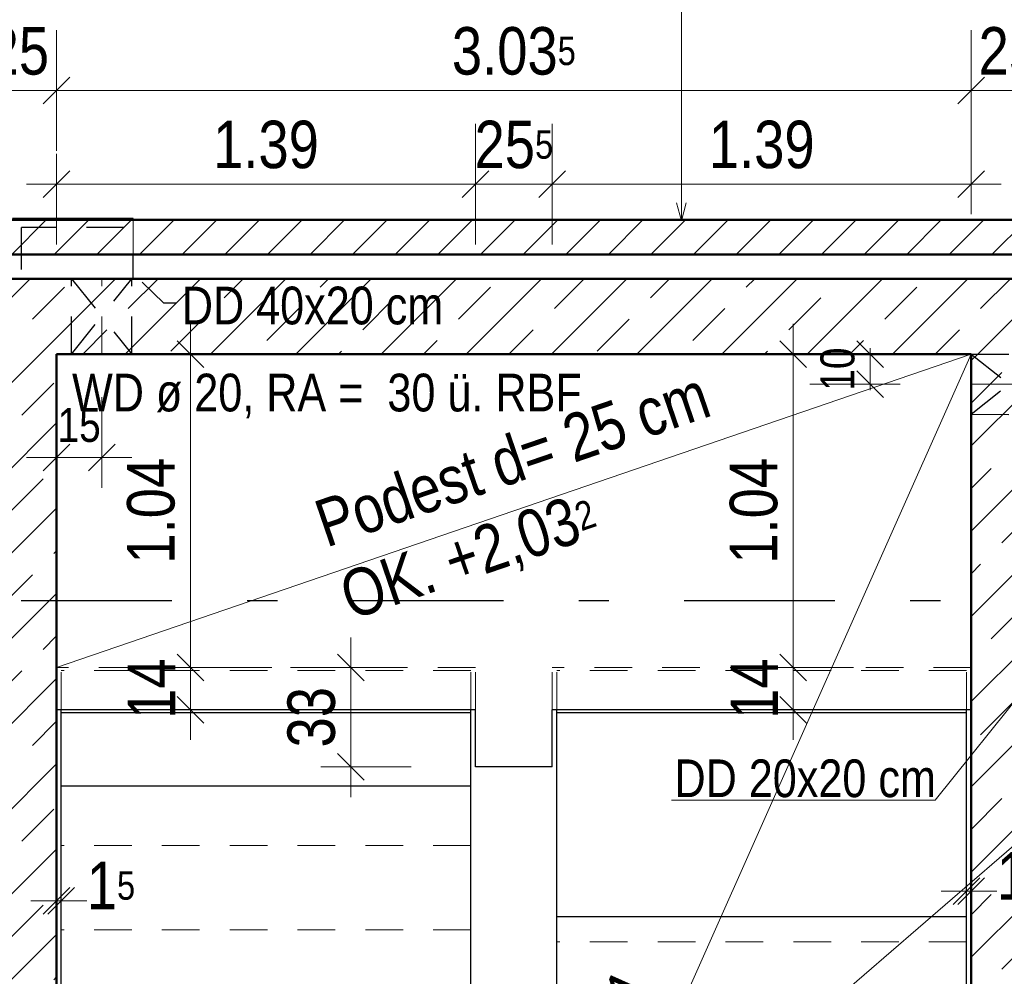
# Model space of a CAD drawing. Header units: millimetres. Extents: x 0 to 102, y -15 to 47.
# Tile 30 of 103: x 12.93 to 16.2, y 26.92 to 30.09. Entities that reach past the tile are written whole.
import ezdxf

# ---------------------------------------------------------------- set-up
doc = ezdxf.new("R2010")
doc.units = ezdxf.units.MM
for name, pattern in [('DASHDOT', [1, 0.5, -0.25, 0, -0.25]), ('DASHDOTX2', [2, 1, -0.5, 0, -0.5]), ('DOT', [0.25, 0, -0.25]), ('HIDDEN', [0.375, 0.25, -0.125])]:
    doc.linetypes.add(name, pattern=pattern)
doc.layers.add('Achsen', color=7, linetype='Continuous', lineweight=20)
doc.layers.add('Schraffuren', color=7, linetype='Continuous', lineweight=20)
doc.styles.add('Arial Narrow', font='ARIALN.TTF')
doc.dimstyles.new('Arch_Strakon_dimstyle', dxfattribs={"dimtxt": 15.75, "dimasz": 1, "dimexe": 1.25, "dimexo": 0.0625, "dimgap": 1, "dimtad": 0, "dimzin": 12, "dimdsep": 46, "dimtxsty": 'Arial Narrow', "dimblk": 'Arrowhead_Tick', "dimsah": 1, "dimcen": 0, "dimse1": 1, "dimse2": 1, "dimclrd": 6, "dimclrt": 2, "dimazin": 0, "dimtfac": 1, "dimtdec": 4, "dimtmove": 0, "dimatfit": 3, "dimldrblk": 'NONE', "dimfxl": 1, "dimtvp": 1, "dimtolj": 1, "dimtzin": 0, "dimlwd": 13, "dimarcsym": 2})
pattern_1 = [(45, (0, 0), (-0.1414214, 0.1414214), [0.15, -0.1]), (45, (-0.07071, 0.07071), (-0.1414214, 0.1414214), [])]

# ---------------------------------------------------------------- blocks, each defined once
blk = doc.blocks.new('Arrowhead_Tick')
at = {"color": 0, "linetype": 'Continuous', "lineweight": -2}
for p, q in [((0, 20), (0, -10)), ((-1, 0), (0, 0)), ((10, 0), (0, 0))]:
    blk.add_line(p, q, dxfattribs=at)
at = {"color": 2, "linetype": 'Continuous', "lineweight": 35}
blk.add_line((4.42, 4.42), (-4.42, -4.42), dxfattribs=at)
blk = doc.blocks.new('*D81')
at = {"layer": 'Achsen', "color": 6, "linetype": 'Continuous', "lineweight": 13}
blk.add_line((12.8157, 29.8563), (13.0457, 29.8563), dxfattribs=at)
at = {"layer": 'Defpoints', "color": 0}
for p in [(13.0557, 29.8563), (12.8057, 29.2317), (13.0557, 28.9817)]:
    blk.add_point(p, dxfattribs=at)
at = {"layer": 'Achsen', "color": 6, "lineweight": 13, "xscale": 0.01, "yscale": 0.01, "zscale": 0.01}
blk.add_blockref('Arrowhead_Tick', (13.0557, 29.8563), dxfattribs=at)
at = {"layer": 'Achsen', "color": 6, "lineweight": 13, "xscale": 0.01, "yscale": 0.01, "zscale": 0.01, "rotation": 180}
blk.add_blockref('Arrowhead_Tick', (12.8057, 29.8563), dxfattribs=at)
at = {"layer": 'Achsen', "color": 2, "lineweight": 35, "insert": (12.9307, 29.9867), "char_height": 0.1575, "attachment_point": 5, "style": 'Arial Narrow'}
blk.add_mtext('\\A1;25', dxfattribs=at)
blk = doc.blocks.new('_None')
blk = doc.blocks.new('*D82')
at = {"layer": 'Achsen', "color": 6, "linetype": 'Continuous', "lineweight": 13}
blk.add_line((13.0657, 29.8563), (16.0807, 29.8563), dxfattribs=at)
at = {"layer": 'Defpoints', "color": 0}
for p in [(16.0907, 29.8563), (13.0557, 28.9817), (16.0907, 28.9817)]:
    blk.add_point(p, dxfattribs=at)
at = {"layer": 'Achsen', "color": 6, "lineweight": 13, "xscale": 0.01, "yscale": 0.01, "zscale": 0.01}
blk.add_blockref('Arrowhead_Tick', (16.0907, 29.8563), dxfattribs=at)
at = {"layer": 'Achsen', "color": 6, "lineweight": 13, "xscale": 0.01, "yscale": 0.01, "zscale": 0.01, "rotation": 180}
blk.add_blockref('Arrowhead_Tick', (13.0557, 29.8563), dxfattribs=at)
at = {"layer": 'Achsen', "color": 2, "lineweight": 35, "insert": (14.5732, 29.9867), "char_height": 0.1575, "attachment_point": 5, "style": 'Arial Narrow'}
blk.add_mtext('\\A1;3.03{\\A1;\\H.6x;\\S5;}', dxfattribs=at)
blk = doc.blocks.new('*D123')
at = {"layer": 'Achsen', "color": 6, "linetype": 'Continuous', "lineweight": 13}
blk.add_line((13.5, 27.8117), (13.5, 27.9317), dxfattribs=at)
at = {"layer": 'Defpoints', "color": 0}
for p in [(13.0557, 27.9417), (13.5, 27.9417), (13.0557, 27.8017)]:
    blk.add_point(p, dxfattribs=at)
at = {"layer": 'Achsen', "color": 6, "lineweight": 13, "xscale": 0.01, "yscale": 0.01, "zscale": 0.01}
for p, rotation in [((13.5, 27.9417), 90), ((13.5, 27.8017), 270)]:
    blk.add_blockref('Arrowhead_Tick', p, dxfattribs=dict(at, rotation=rotation))
at = {"layer": 'Achsen', "color": 2, "lineweight": 35, "insert": (13.3709, 27.8717), "char_height": 0.1575, "attachment_point": 5, "rotation": 90, "style": 'Arial Narrow'}
blk.add_mtext('\\A1;14', dxfattribs=at)
blk = doc.blocks.new('*D124')
at = {"layer": 'Achsen', "color": 6, "linetype": 'Continuous', "lineweight": 13}
blk.add_line((13.5, 27.9517), (13.5, 28.9718), dxfattribs=at)
at = {"layer": 'Defpoints', "color": 0}
for p in [(13.0557, 28.9818), (13.5, 28.9818), (13.0557, 27.9417)]:
    blk.add_point(p, dxfattribs=at)
at = {"layer": 'Achsen', "color": 6, "lineweight": 13, "xscale": 0.01, "yscale": 0.01, "zscale": 0.01}
for p, rotation in [((13.5, 28.9818), 90), ((13.5, 27.9417), 270)]:
    blk.add_blockref('Arrowhead_Tick', p, dxfattribs=dict(at, rotation=rotation))
at = {"layer": 'Achsen', "color": 2, "lineweight": 35, "insert": (13.3696, 28.4618), "char_height": 0.1575, "attachment_point": 5, "rotation": 90, "style": 'Arial Narrow'}
blk.add_mtext('\\A1;1.04', dxfattribs=at)
blk = doc.blocks.new('*D125')
at = {"layer": 'Achsen', "color": 6, "linetype": 'Continuous', "lineweight": 13}
blk.add_line((15.5, 27.8117), (15.5, 27.9317), dxfattribs=at)
at = {"layer": 'Defpoints', "color": 0}
for p in [(15.5, 27.9417), (16.0907, 27.9417), (16.0907, 27.8017)]:
    blk.add_point(p, dxfattribs=at)
at = {"layer": 'Achsen', "color": 6, "lineweight": 13, "xscale": 0.01, "yscale": 0.01, "zscale": 0.01}
for p, rotation in [((15.5, 27.9417), 90), ((15.5, 27.8017), 270)]:
    blk.add_blockref('Arrowhead_Tick', p, dxfattribs=dict(at, rotation=rotation))
at = {"layer": 'Achsen', "color": 2, "lineweight": 35, "insert": (15.3709, 27.8717), "char_height": 0.1575, "attachment_point": 5, "rotation": 90, "style": 'Arial Narrow'}
blk.add_mtext('\\A1;14', dxfattribs=at)
blk = doc.blocks.new('*D126')
at = {"layer": 'Achsen', "color": 6, "linetype": 'Continuous', "lineweight": 13}
blk.add_line((15.5, 27.9517), (15.5, 28.9717), dxfattribs=at)
at = {"layer": 'Defpoints', "color": 0}
for p in [(15.5, 28.9817), (16.0907, 28.9817), (16.0907, 27.9417)]:
    blk.add_point(p, dxfattribs=at)
at = {"layer": 'Achsen', "color": 6, "lineweight": 13, "xscale": 0.01, "yscale": 0.01, "zscale": 0.01}
for p, rotation in [((15.5, 28.9817), 90), ((15.5, 27.9417), 270)]:
    blk.add_blockref('Arrowhead_Tick', p, dxfattribs=dict(at, rotation=rotation))
at = {"layer": 'Achsen', "color": 2, "lineweight": 35, "insert": (15.3696, 28.4617), "char_height": 0.1575, "attachment_point": 5, "rotation": 90, "style": 'Arial Narrow'}
blk.add_mtext('\\A1;1.04', dxfattribs=at)
blk = doc.blocks.new('*D138')
at = {"layer": 'Achsen', "color": 6, "linetype": 'Continuous', "lineweight": 13}
for p, q in [((16.0657, 27.2), (16.0557, 27.2)), ((16.0757, 27.2), (16.0907, 27.2)), ((16.1007, 27.2), (16.1107, 27.2))]:
    blk.add_line(p, q, dxfattribs=at)
at = {"layer": 'Defpoints', "color": 0}
for p in [(16.0757, 27.7917), (16.0907, 27.8017), (16.0907, 27.2)]:
    blk.add_point(p, dxfattribs=at)
at = {"layer": 'Achsen', "color": 6, "lineweight": 13, "xscale": 0.01, "yscale": 0.01, "zscale": 0.01}
blk.add_blockref('Arrowhead_Tick', (16.0757, 27.2), dxfattribs=at)
at = {"layer": 'Achsen', "color": 6, "lineweight": 13, "xscale": 0.01, "yscale": 0.01, "zscale": 0.01, "rotation": 180}
blk.add_blockref('Arrowhead_Tick', (16.0907, 27.2), dxfattribs=at)
at = {"layer": 'Achsen', "color": 2, "lineweight": 35, "insert": (16.2562, 27.25), "char_height": 0.1575, "attachment_point": 5, "style": 'Arial Narrow'}
blk.add_mtext('\\A1;1{\\A1;\\H.6x;\\S5;}', dxfattribs=at)
blk = doc.blocks.new('*D207')
at = {"layer": 'Achsen', "color": 6, "linetype": 'Continuous', "lineweight": 13}
for p, q in [((11.9742, 28.9717), (11.9742, 26.3645)), ((11.9742, 23.3217), (11.9742, 25.9289))]:
    blk.add_line(p, q, dxfattribs=at)
at = {"layer": 'Defpoints', "color": 0}
for p in [(11.9742, 28.9817), (13.0557, 28.9817), (12.8057, 23.3117)]:
    blk.add_point(p, dxfattribs=at)
at = {"layer": 'Achsen', "color": 6, "lineweight": 13, "xscale": 0.01, "yscale": 0.01, "zscale": 0.01}
for p, rotation in [((11.9742, 28.9817), 89.99999999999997), ((11.9742, 23.3117), 269.9999999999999)]:
    blk.add_blockref('Arrowhead_Tick', p, dxfattribs=dict(at, rotation=rotation))
at = {"layer": 'Achsen', "color": 2, "lineweight": 35, "insert": (11.9242, 26.1467), "char_height": 0.1575, "attachment_point": 5, "rotation": 90, "style": 'Arial Narrow'}
blk.add_mtext('\\A1;5.67', dxfattribs=at)
blk = doc.blocks.new('*D208')
at = {"layer": 'Achsen', "color": 6, "linetype": 'Continuous', "lineweight": 13}
blk.add_line((11.9242, 28.9917), (11.9242, 29.2217), dxfattribs=at)
at = {"layer": 'Defpoints', "color": 0}
for p in [(11.9242, 29.2317), (12.8057, 29.2317), (13.0557, 28.9817)]:
    blk.add_point(p, dxfattribs=at)
at = {"layer": 'Achsen', "color": 6, "lineweight": 13, "xscale": 0.01, "yscale": 0.01, "zscale": 0.01}
for p, rotation in [((11.9242, 29.2317), 90), ((11.9242, 28.9817), 270)]:
    blk.add_blockref('Arrowhead_Tick', p, dxfattribs=dict(at, rotation=rotation))
at = {"layer": 'Achsen', "color": 2, "lineweight": 35, "insert": (11.7938, 29.1067), "char_height": 0.1575, "attachment_point": 5, "rotation": 90, "style": 'Arial Narrow'}
blk.add_mtext('\\A1;25', dxfattribs=at)
blk = doc.blocks.new('*D223')
at = {"layer": 'Achsen', "color": 6, "linetype": 'Continuous', "lineweight": 13}
blk.add_line((14.4657, 37.3364), (16.7457, 37.3364), dxfattribs=at)
at = {"layer": 'Defpoints', "color": 0}
for p in [(16.7557, 37.3364), (14.4557, 36.9845), (16.7557, 25.4946)]:
    blk.add_point(p, dxfattribs=at)
at = {"layer": 'Achsen', "color": 6, "lineweight": 13, "xscale": 0.01, "yscale": 0.01, "zscale": 0.01}
for p, rotation in [((16.7557, 37.3364), 359.9999999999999), ((14.4557, 37.3364), 179.9999999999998)]:
    blk.add_blockref('Arrowhead_Tick', p, dxfattribs=dict(at, rotation=rotation))
at = {"layer": 'Achsen', "color": 2, "lineweight": 35, "insert": (15.6057, 37.4668), "char_height": 0.1575, "attachment_point": 5, "style": 'Arial Narrow'}
blk.add_mtext('\\A1;2.30', dxfattribs=at)
blk = doc.blocks.new('*D478')
at = {"color": 6, "linetype": 'Continuous', "lineweight": 13}
blk.add_line((16.1007, 29.8563), (16.3307, 29.8563), dxfattribs=at)
at = {"layer": 'Defpoints', "color": 0}
for p in [(16.3407, 29.8563), (16.0907, 28.9817), (16.3407, 28.9817)]:
    blk.add_point(p, dxfattribs=at)
at = {"color": 6, "lineweight": 13, "xscale": 0.01, "yscale": 0.01, "zscale": 0.01}
blk.add_blockref('Arrowhead_Tick', (16.3407, 29.8563), dxfattribs=at)
at = {"color": 6, "lineweight": 13, "xscale": 0.01, "yscale": 0.01, "zscale": 0.01, "rotation": 180}
blk.add_blockref('Arrowhead_Tick', (16.0907, 29.8563), dxfattribs=at)
at = {"color": 2, "lineweight": 35, "insert": (16.2157, 29.9867), "char_height": 0.1575, "attachment_point": 5, "style": 'Arial Narrow'}
blk.add_mtext('\\A1;25', dxfattribs=at)
blk = doc.blocks.new('*D480')
at = {"color": 6, "linetype": 'Continuous', "lineweight": 13}
blk.add_line((14.0322, 27.6217), (14.0322, 27.9317), dxfattribs=at)
at = {"layer": 'Defpoints', "color": 0}
for p in [(14.0322, 27.9417), (14.4457, 27.9417), (14.4457, 27.6117)]:
    blk.add_point(p, dxfattribs=at)
at = {"color": 6, "lineweight": 13, "xscale": 0.01, "yscale": 0.01, "zscale": 0.01}
for p, rotation in [((14.0322, 27.9417), 90), ((14.0322, 27.6117), 270)]:
    blk.add_blockref('Arrowhead_Tick', p, dxfattribs=dict(at, rotation=rotation))
at = {"color": 2, "lineweight": 35, "insert": (13.9018, 27.7767), "char_height": 0.1575, "attachment_point": 5, "rotation": 90, "style": 'Arial Narrow'}
blk.add_mtext('\\A1;33', dxfattribs=at)
blk = doc.blocks.new('*D482')
at = {"color": 6, "linetype": 'Continuous', "lineweight": 13}
blk.add_line((14.4557, 29.5458), (14.6907, 29.5458), dxfattribs=at)
at = {"layer": 'Defpoints', "color": 0}
for p in [(14.7007, 29.5458), (14.4457, 27.6117), (14.7007, 27.6117)]:
    blk.add_point(p, dxfattribs=at)
at = {"color": 6, "lineweight": 13, "xscale": 0.01, "yscale": 0.01, "zscale": 0.01}
blk.add_blockref('Arrowhead_Tick', (14.7007, 29.5458), dxfattribs=at)
at = {"color": 6, "lineweight": 13, "xscale": 0.01, "yscale": 0.01, "zscale": 0.01, "rotation": 180}
blk.add_blockref('Arrowhead_Tick', (14.4457, 29.5458), dxfattribs=at)
at = {"color": 2, "lineweight": 35, "insert": (14.5732, 29.6762), "char_height": 0.1575, "attachment_point": 5, "style": 'Arial Narrow'}
blk.add_mtext('\\A1;25{\\A1;\\H.6x;\\S5;}', dxfattribs=at)
blk = doc.blocks.new('*D483')
at = {"color": 6, "linetype": 'Continuous', "lineweight": 13}
blk.add_line((13.0657, 29.5458), (14.4357, 29.5458), dxfattribs=at)
at = {"layer": 'Defpoints', "color": 0}
for p in [(14.4457, 29.5458), (13.0557, 27.9417), (14.4457, 27.9417)]:
    blk.add_point(p, dxfattribs=at)
at = {"color": 6, "lineweight": 13, "xscale": 0.01, "yscale": 0.01, "zscale": 0.01}
blk.add_blockref('Arrowhead_Tick', (14.4457, 29.5458), dxfattribs=at)
at = {"color": 6, "lineweight": 13, "xscale": 0.01, "yscale": 0.01, "zscale": 0.01, "rotation": 180}
blk.add_blockref('Arrowhead_Tick', (13.0557, 29.5458), dxfattribs=at)
at = {"color": 2, "lineweight": 35, "insert": (13.7507, 29.6762), "char_height": 0.1575, "attachment_point": 5, "style": 'Arial Narrow'}
blk.add_mtext('\\A1;1.39', dxfattribs=at)
blk = doc.blocks.new('*D484')
at = {"color": 6, "linetype": 'Continuous', "lineweight": 13}
blk.add_line((14.7107, 29.5458), (16.0807, 29.5458), dxfattribs=at)
at = {"layer": 'Defpoints', "color": 0}
for p in [(16.0907, 29.5458), (14.7007, 27.9417), (16.0907, 27.9417)]:
    blk.add_point(p, dxfattribs=at)
at = {"color": 6, "lineweight": 13, "xscale": 0.01, "yscale": 0.01, "zscale": 0.01}
blk.add_blockref('Arrowhead_Tick', (16.0907, 29.5458), dxfattribs=at)
at = {"color": 6, "lineweight": 13, "xscale": 0.01, "yscale": 0.01, "zscale": 0.01, "rotation": 180}
blk.add_blockref('Arrowhead_Tick', (14.7007, 29.5458), dxfattribs=at)
at = {"color": 2, "lineweight": 35, "insert": (15.3957, 29.6762), "char_height": 0.1575, "attachment_point": 5, "style": 'Arial Narrow'}
blk.add_mtext('\\A1;1.39', dxfattribs=at)
blk = doc.blocks.new('*D485')
at = {"color": 6, "linetype": 'Continuous', "lineweight": 13}
for p, q in [((13.0457, 27.1678), (13.0357, 27.1678)), ((13.0557, 27.1678), (13.0707, 27.1678)), ((13.0807, 27.1678), (13.0907, 27.1678))]:
    blk.add_line(p, q, dxfattribs=at)
at = {"layer": 'Defpoints', "color": 0}
for p in [(13.0557, 28.9817), (13.0707, 27.7917), (13.0707, 27.1678)]:
    blk.add_point(p, dxfattribs=at)
at = {"color": 6, "lineweight": 13, "xscale": 0.01, "yscale": 0.01, "zscale": 0.01}
blk.add_blockref('Arrowhead_Tick', (13.0557, 27.1678), dxfattribs=at)
at = {"color": 6, "lineweight": 13, "xscale": 0.01, "yscale": 0.01, "zscale": 0.01, "rotation": 180}
blk.add_blockref('Arrowhead_Tick', (13.0707, 27.1678), dxfattribs=at)
at = {"color": 2, "lineweight": 35, "insert": (13.2362, 27.2178), "char_height": 0.1575, "attachment_point": 5, "style": 'Arial Narrow'}
blk.add_mtext('\\A1;1{\\A1;\\H.6x;\\S5;}', dxfattribs=at)
blk = doc.blocks.new('*D614')
at = {"color": 6, "linetype": 'Continuous', "lineweight": 13}
for p, q in [((12.7957, 30.4492), (12.7857, 30.4492)), ((12.8057, 30.4492), (12.9099, 30.4492)), ((12.9199, 30.4492), (12.9299, 30.4492))]:
    blk.add_line(p, q, dxfattribs=at)
at = {"layer": 'Defpoints', "color": 0}
for p in [(12.9099, 30.4492), (12.9099, 29.4318), (12.8057, 29.2317)]:
    blk.add_point(p, dxfattribs=at)
at = {"color": 6, "lineweight": 13, "xscale": 0.01, "yscale": 0.01, "zscale": 0.01}
blk.add_blockref('Arrowhead_Tick', (12.8057, 30.4492), dxfattribs=at)
at = {"color": 6, "lineweight": 13, "xscale": 0.01, "yscale": 0.01, "zscale": 0.01, "rotation": 180}
blk.add_blockref('Arrowhead_Tick', (12.9099, 30.4492), dxfattribs=at)
at = {"color": 3, "lineweight": 35, "insert": (12.8578, 30.5567), "char_height": 0.1125, "attachment_point": 5, "style": 'Arial Narrow'}
blk.add_mtext('\\A1;10{\\A1;\\H.6x;\\S5;}', dxfattribs=at)
blk = doc.blocks.new('*D615')
at = {"color": 6, "linetype": 'Continuous', "lineweight": 13}
blk.add_line((12.9199, 30.4492), (13.2999, 30.4492), dxfattribs=at)
at = {"layer": 'Defpoints', "color": 0}
for p in [(13.3099, 30.4492), (12.9099, 29.4318), (13.3099, 29.4318)]:
    blk.add_point(p, dxfattribs=at)
at = {"color": 6, "lineweight": 13, "xscale": 0.01, "yscale": 0.01, "zscale": 0.01}
blk.add_blockref('Arrowhead_Tick', (13.3099, 30.4492), dxfattribs=at)
at = {"color": 6, "lineweight": 13, "xscale": 0.01, "yscale": 0.01, "zscale": 0.01, "rotation": 180}
blk.add_blockref('Arrowhead_Tick', (12.9099, 30.4492), dxfattribs=at)
at = {"color": 3, "lineweight": 35, "insert": (13.1099, 30.5567), "char_height": 0.1125, "attachment_point": 5, "style": 'Arial Narrow'}
blk.add_mtext('\\A1;40', dxfattribs=at)
blk = doc.blocks.new('*D657')
at = {"color": 6, "linetype": 'Continuous', "lineweight": 13}
for p, q in [((15.7551, 28.9918), (15.7551, 29.0018)), ((15.7551, 28.8818), (15.7551, 28.9818)), ((15.7551, 28.8718), (15.7551, 28.8618))]:
    blk.add_line(p, q, dxfattribs=at)
at = {"layer": 'Defpoints', "color": 0}
for p in [(15.7551, 28.9818), (16.0907, 28.9818), (16.0906, 28.8818)]:
    blk.add_point(p, dxfattribs=at)
at = {"color": 6, "lineweight": 13, "xscale": 0.01, "yscale": 0.01, "zscale": 0.01}
for p, rotation in [((15.7551, 28.9818), 270), ((15.7551, 28.8818), 90)]:
    blk.add_blockref('Arrowhead_Tick', p, dxfattribs=dict(at, rotation=rotation))
at = {"color": 3, "lineweight": 35, "insert": (15.6477, 28.9318), "char_height": 0.1125, "attachment_point": 5, "rotation": 90, "style": 'Arial Narrow'}
blk.add_mtext('\\A1;10', dxfattribs=at)
blk = doc.blocks.new('*D658')
at = {"color": 6, "linetype": 'Continuous', "lineweight": 13}
blk.add_line((13.0657, 28.6384), (13.1957, 28.6384), dxfattribs=at)
at = {"layer": 'Defpoints', "color": 0}
for p in [(13.0557, 28.9818), (13.2057, 28.9817), (13.2057, 28.6384)]:
    blk.add_point(p, dxfattribs=at)
at = {"color": 6, "lineweight": 13, "xscale": 0.01, "yscale": 0.01, "zscale": 0.01}
blk.add_blockref('Arrowhead_Tick', (13.2057, 28.6384), dxfattribs=at)
at = {"color": 6, "lineweight": 13, "xscale": 0.01, "yscale": 0.01, "zscale": 0.01, "rotation": 180}
blk.add_blockref('Arrowhead_Tick', (13.0557, 28.6384), dxfattribs=at)
at = {"color": 3, "lineweight": 35, "insert": (13.1307, 28.7458), "char_height": 0.1125, "attachment_point": 5, "style": 'Arial Narrow'}
blk.add_mtext('\\A1;15', dxfattribs=at)

msp = doc.modelspace()

# ---------------------------------------------------------------- hatches: boundary and pattern name
at = {"layer": 'Schraffuren', "lineweight": 13}
h = msp.add_hatch(dxfattribs=at)
h.set_pattern_fill('Mau', color=6, scale=0.01, angle=45, style=0, pattern_type=2)
h.set_pattern_definition([(45, (0, 0), (-0.07071068, 0.07071068), [])])
h.paths.add_polyline_path([(17.5556562, 29.3117112), (12.8056562, 29.3117112), (12.8056562, 29.4267112), (17.5556562, 29.4267112)])
h = msp.add_hatch(dxfattribs=at)
h.set_pattern_fill('bB', color=6, scale=0.01, angle=45, style=0, pattern_type=2)
h.set_pattern_definition(pattern_1)
h.paths.add_polyline_path([(17.6844142, 29.2317112), (17.6844142, 28.981711), (12.8056562, 28.9817112), (12.8056562, 29.2317112)])
h = msp.add_hatch(dxfattribs=at)
h.set_pattern_fill('bB', color=6, scale=0.01, angle=45, style=0, pattern_type=2)
h.set_pattern_definition(pattern_1)
h.paths.add_polyline_path([(13.0556562, 28.9817112), (13.0556562, 23.3117009), (12.8056562, 23.3117009), (12.8056562, 28.9817112)])
h = msp.add_hatch(dxfattribs=at)
h.set_pattern_fill('bB', color=6, scale=0.01, angle=45, style=0, pattern_type=2)
h.set_pattern_definition(pattern_1)
h.paths.add_polyline_path([(16.3406562, 28.981711), (16.3406562, 22.1544708), (16.0906562, 22.1544708), (16.0906562, 28.981711)])

# ---------------------------------------------------------------- linework, layer by layer
at = {"color": 4, "linetype": 'Continuous', "lineweight": 50}
for p, q in [((17.5556562, 29.4267112), (12.8056562, 29.4267112)), ((17.5556562, 29.3117112), (12.8056562, 29.3117112)), ((17.6844142, 29.2317112), (12.8056562, 29.2317112)), ((13.0556562, 23.3117009), (13.0556562, 28.9817112)), ((16.0907068, 28.9817112), (13.0557068, 28.981711)), ((16.0906562, 22.1544708), (16.0906562, 28.981711))]:
    msp.add_line(p, q, dxfattribs=at)
at = {"color": 6, "linetype": 'HIDDEN', "lineweight": 13, "ltscale": 0.5}
for p, q in [((13.3099439, 29.3117112), (13.3099439, 29.4267112)), ((13.2056562, 28.9817112), (13.2056562, 29.2317112)), ((13.0556562, 28.9817112), (13.0556562, 28.9818115)), ((16.0906562, 28.981711), (16.0906562, 28.9818115)), ((14.4456562, 27.941711), (13.0556562, 27.941711)), ((14.4456562, 27.8017009), (14.4456562, 27.941711)), ((16.0906562, 27.941711), (14.7006562, 27.941711)), ((14.7006562, 27.801711), (14.7006562, 27.941711)), ((14.4306562, 27.931711), (13.0706562, 27.931711)), ((13.0706562, 27.8017009), (13.0706562, 27.931711)), ((14.4306562, 27.8017009), (14.4306562, 27.931711)), ((16.0757068, 27.931711), (14.7157068, 27.931711)), ((14.7157068, 27.8017009), (14.7157068, 27.931711)), ((16.0757068, 27.8017009), (16.0757068, 27.931711)), ((14.4306562, 27.351711), (13.0706562, 27.351711)), ((14.4306562, 27.071711), (13.0706562, 27.071711)), ((16.0757068, 27.031711), (14.7157068, 27.031711))]:
    msp.add_line(p, q, dxfattribs=at)
at = {"color": 3, "linetype": 'HIDDEN', "lineweight": 25, "ltscale": 0.5}
for p, q in [((13.1056562, 28.9817112), (13.1056562, 29.2317112)), ((13.1056562, 28.9817112), (13.3056562, 29.2317112)), ((13.1056562, 29.2317112), (13.3056562, 28.9817112)), ((13.3056562, 28.9817112), (13.3056562, 29.2317112)), ((16.0905768, 28.7818115), (16.3406562, 28.981711)), ((16.0906562, 28.9818115), (16.3432118, 28.9817112)), ((16.0907068, 28.9817112), (16.3431324, 28.7817112)), ((16.0905768, 28.7818115), (16.3431324, 28.7817112))]:
    msp.add_line(p, q, dxfattribs=at)
at = {"color": 5, "linetype": 'Continuous', "lineweight": 18}
for p, q in [((13.0556562, 27.941711), (16.0906562, 28.9817598)), ((15.9712449, 27.501263), (16.3463924, 27.9701973)), ((15.0959008, 27.501263), (15.9712449, 27.501263))]:
    msp.add_line(p, q, dxfattribs=at)
at = {"color": 6, "linetype": 'DASHDOT', "lineweight": 13, "ltscale": 0.5}
msp.add_line((16.0906165, 28.8818115), (16.3431721, 28.8817112), dxfattribs=at)
at = {"layer": 'Achsen', "color": 5, "linetype": 'Continuous', "lineweight": 18}
for p, q in [((7.3852992, 19.7044708), (26.0802999, 35.8644708)), ((15.1293311, 31.5049796), (15.1293311, 29.4240681)), ((15.1293311, 29.4240681), (15.1132542, 29.4840681)), ((15.1454081, 29.4840681), (15.1293311, 29.4240681)), ((13.0557068, 22.1544708), (16.0907068, 28.9817112))]:
    msp.add_line(p, q, dxfattribs=at)
at = {"layer": 'Achsen', "color": 3, "linetype": 'Continuous', "lineweight": 25}
for p, q in [((13.3099439, 29.4317639), (12.9099425, 29.4317639)), ((13.3099439, 29.4267112), (13.3099439, 29.4317639)), ((12.9399425, 29.2618115), (12.9399425, 29.3117112)), ((13.3099439, 29.2318115), (13.3099439, 29.3117112)), ((14.4456562, 27.8017009), (13.0556562, 27.8017009)), ((13.0706562, 27.791711), (13.0706562, 27.8017009)), ((14.4306562, 27.791711), (13.0706562, 27.791711)), ((13.0706562, 27.5485284), (13.0706562, 27.791711)), ((14.4306562, 27.791711), (14.4306562, 27.8017009)), ((14.4306562, 27.5485284), (14.4306562, 27.791711)), ((14.4456562, 27.611711), (14.4456562, 27.8017009)), ((14.7006562, 27.611711), (14.7006562, 27.801711)), ((16.0906562, 27.8017009), (14.7006562, 27.8017009)), ((14.7157068, 27.791711), (14.7157068, 27.8017009)), ((16.0757068, 27.791711), (14.7157068, 27.791711)), ((14.7157068, 27.1141004), (14.7157068, 27.791711)), ((16.0757068, 27.791711), (16.0757068, 27.8017009)), ((16.0757068, 27.1141004), (16.0757068, 27.791711)), ((14.7006562, 27.611711), (14.4456562, 27.611711)), ((14.4306562, 27.5485284), (13.0706562, 27.5485284)), ((13.0706562, 24.6315704), (13.0706562, 27.5485284)), ((14.4306562, 24.6315704), (14.4306562, 27.5485284)), ((16.0757068, 27.1141004), (14.7157068, 27.1141004)), ((14.7157068, 23.7159073), (14.7157068, 27.1141004)), ((16.0757068, 23.7159073), (16.0757068, 27.1141004))]:
    msp.add_line(p, q, dxfattribs=at)
at = {"layer": 'Achsen', "color": 3, "linetype": 'HIDDEN', "lineweight": 25, "ltscale": 0.5}
for p in [(13.2799439, 29.4017639), (12.9399425, 29.3117112)]:
    msp.add_line(p, (12.9399425, 29.4017639), dxfattribs=at)
at = {"layer": 'Achsen', "color": 3, "linetype": 'DOT', "lineweight": 25, "ltscale": 0.5}
for p, q in [((13.4114948, 29.1504176), (13.2713628, 29.2855449)), ((13.4540349, 29.1504176), (13.4114948, 29.1504176))]:
    msp.add_line(p, q, dxfattribs=at)
at = {"layer": 'Achsen', "color": 3, "linetype": 'DASHDOTX2', "lineweight": 25, "ltscale": 0.5}
msp.add_line((5.2386957, 28.164471), (50.913591, 28.164471), dxfattribs=at)

# ---------------------------------------------------------------- texts
at = {"color": 3, "lineweight": 25, "style": 'Arial Narrow'}
for s, p in [('DD 40x20 cm', (13.4715514, 29.0803516)), ('WD ø 20, RA =  30 ü. RBF', (13.1072513, 28.7915737)), ('DD 20x20 cm', (15.1063215, 27.5116837))]:
    msp.add_text(s, height=0.125, dxfattribs=at).set_placement(p)
at = {"color": 2, "lineweight": 35, "style": 'Arial Narrow'}
msp.add_text('Podest d= 25 cm', height=0.1575, rotation=18.9158, dxfattribs=at).set_placement((13.951017, 28.3388753))
at = {"color": 2, "lineweight": 35, "insert": (14.0429216, 28.0706854), "char_height": 0.1575, "attachment_point": 7, "rotation": 18.9158, "line_spacing_factor": 0.9, "style": 'Arial Narrow'}
msp.add_mtext('OK. +2,03{\\A1;\\H.6x;\\S2;}', dxfattribs=at)
at = {"layer": 'Achsen', "color": 2, "lineweight": 35, "style": 'Arial Narrow'}
msp.add_text('TRH 9, s. Plan NR. A-S-TR-01', height=0.1575, rotation=66.0156, dxfattribs=at).set_placement((14.0606338, 24.6577981))

# ---------------------------------------------------------------- dimensions: what is measured, and where the dimension line sits
at = {"lineweight": 35}
for base, p1, p2, text, override, picture, middle in [((12.9099425, 30.4492291), (12.8056562, 29.2317112), (12.9099425, 29.4317639), '10{\\A1;\\H.6x;\\S5;}', {"dimscale": 0.01, "dimtxt": 11.25, "dimasz": 1, "dimgap": 5, "dimtad": 1, "dimjust": 0, "dimtih": 0, "dimtoh": 0, "dimdec": 5, "dimdsep": 46, "dimtxsty": 'Arial Narrow', "dimclrd": 6, "dimclrt": 3, "dimtix": 1, "dimtofl": 255, "dimtmove": 0, "dimatfit": 2, "dimfxl": 0, "dimfxlon": 0, "dimtvp": 44.444444, "dimlwd": 13}, '*D614', (12.8577993, 30.4492291)), ((13.3099439, 30.4492291), (12.9099425, 29.4317639), (13.3099439, 29.4317639), '40', {"dimscale": 0.01, "dimtxt": 11.25, "dimasz": 1, "dimgap": 5, "dimtad": 1, "dimjust": 0, "dimtih": 0, "dimtoh": 0, "dimdec": 5, "dimdsep": 46, "dimtxsty": 'Arial Narrow', "dimclrd": 6, "dimclrt": 3, "dimtix": 1, "dimtofl": 255, "dimtmove": 0, "dimatfit": 2, "dimfxl": 0, "dimfxlon": 0, "dimtvp": 44.444444, "dimlwd": 13}, '*D615', (13.1099432, 30.4492291)), ((16.3406562, 29.8562881), (16.0907068, 28.9817112), (16.3406562, 28.981711), '25', {"dimscale": 0.01, "dimtxt": 15.75, "dimasz": 1, "dimgap": 5, "dimtad": 1, "dimjust": 0, "dimtih": 0, "dimtoh": 0, "dimdec": 2, "dimdsep": 46, "dimtxsty": 'Arial Narrow', "dimclrd": 6, "dimclrt": 2, "dimtix": 1, "dimtofl": 255, "dimtmove": 0, "dimatfit": 2, "dimfxl": 0, "dimfxlon": 0, "dimtvp": 31.746032, "dimlwd": 13}, '*D478', (16.2156815, 29.8562881)), ((14.4456562, 29.5457983), (13.0556562, 27.941711), (14.4456562, 27.941711), '1.39', {"dimscale": 0.01, "dimtxt": 15.75, "dimasz": 1, "dimgap": 5, "dimtad": 1, "dimjust": 0, "dimtih": 0, "dimtoh": 0, "dimdec": 5, "dimdsep": 46, "dimtxsty": 'Arial Narrow', "dimclrd": 6, "dimclrt": 2, "dimtix": 1, "dimtofl": 255, "dimtmove": 0, "dimatfit": 2, "dimfxl": 0, "dimfxlon": 0, "dimtvp": 31.746032, "dimlwd": 13}, '*D483', (13.7506562, 29.5457983)), ((14.7006562, 29.5457983), (14.4456562, 27.611711), (14.7006562, 27.611711), '25{\\A1;\\H.6x;\\S5;}', {"dimscale": 0.01, "dimtxt": 15.75, "dimasz": 1, "dimgap": 5, "dimtad": 1, "dimjust": 0, "dimtih": 0, "dimtoh": 0, "dimdec": 5, "dimdsep": 46, "dimtxsty": 'Arial Narrow', "dimclrd": 6, "dimclrt": 2, "dimtix": 1, "dimtofl": 255, "dimtmove": 0, "dimatfit": 2, "dimfxl": 0, "dimfxlon": 0, "dimtvp": 31.746032, "dimlwd": 13}, '*D482', (14.5731562, 29.5457983)), ((16.0906562, 29.5457983), (14.7006562, 27.941711), (16.0906562, 27.941711), '1.39', {"dimscale": 0.01, "dimtxt": 15.75, "dimasz": 1, "dimgap": 5, "dimtad": 1, "dimjust": 0, "dimtih": 0, "dimtoh": 0, "dimdec": 5, "dimdsep": 46, "dimtxsty": 'Arial Narrow', "dimclrd": 6, "dimclrt": 2, "dimtix": 1, "dimtofl": 255, "dimtmove": 0, "dimatfit": 2, "dimfxl": 0, "dimfxlon": 0, "dimtvp": 31.746032, "dimlwd": 13}, '*D484', (15.3956562, 29.5457983)), ((13.2056562, 28.6383585), (13.0556562, 28.9818115), (13.2056562, 28.9817112), '15', {"dimscale": 0.01, "dimtxt": 11.25, "dimasz": 1, "dimgap": 5, "dimtad": 1, "dimjust": 0, "dimtih": 0, "dimtoh": 0, "dimdec": 4, "dimdsep": 46, "dimtxsty": 'Arial Narrow', "dimclrd": 6, "dimclrt": 3, "dimtix": 1, "dimtofl": 255, "dimtmove": 0, "dimatfit": 2, "dimfxl": 0, "dimfxlon": 0, "dimtvp": 44.444444, "dimlwd": 13}, '*D658', (13.1306562, 28.6383585)), ((13.0706562, 27.1678446), (13.0556562, 28.9817112), (13.0706562, 27.791711), '1{\\A1;\\H.6x;\\S5;}', {"dimscale": 0.01, "dimtxt": 15.75, "dimasz": 1, "dimgap": 5, "dimtad": 1, "dimjust": 4, "dimtih": 0, "dimtoh": 0, "dimdec": 5, "dimdsep": 46, "dimtxsty": 'Arial Narrow', "dimclrd": 6, "dimclrt": 2, "dimtix": 0, "dimtofl": 255, "dimtmove": 2, "dimatfit": 2, "dimfxl": 0, "dimfxlon": 0, "dimtvp": 31.746032, "dimlwd": 13}, '*D485', (13.2362281, 27.2178446))]:
    dim = msp.add_linear_dim(base=base, p1=p1, p2=p2, text=text, dimstyle='Arch_Strakon_dimstyle', override=override, dxfattribs=at)
    dim.commit()
    dim.dimension.update_dxf_attribs({"geometry": picture, "text_midpoint": middle, "dimtype": 160})
for base, p1, p2, text, override, picture, middle in [((15.7551085, 28.9818115), (16.0906165, 28.8818115), (16.0906562, 28.9818115), '10', {"dimscale": 0.01, "dimtxt": 11.25, "dimasz": 1, "dimgap": 5, "dimtad": 1, "dimjust": 0, "dimtih": 0, "dimtoh": 0, "dimdec": 4, "dimdsep": 46, "dimtxsty": 'Arial Narrow', "dimclrd": 6, "dimclrt": 3, "dimtix": 1, "dimtofl": 255, "dimtmove": 0, "dimatfit": 2, "dimfxl": 0, "dimfxlon": 0, "dimtvp": 44.444444, "dimlwd": 13}, '*D657', (15.7551085, 28.9318115)), ((14.0321724, 27.941711), (14.4456562, 27.611711), (14.4456562, 27.941711), '33', {"dimscale": 0.01, "dimtxt": 15.75, "dimasz": 1, "dimgap": 5, "dimtad": 1, "dimjust": 0, "dimtih": 0, "dimtoh": 0, "dimdec": 2, "dimdsep": 46, "dimtxsty": 'Arial Narrow', "dimclrd": 6, "dimclrt": 2, "dimtix": 1, "dimtofl": 255, "dimtmove": 0, "dimatfit": 2, "dimfxl": 0, "dimfxlon": 0, "dimtvp": 31.746032, "dimlwd": 13}, '*D480', (14.0321724, 27.776711))]:
    dim = msp.add_linear_dim(base=base, p1=p1, p2=p2, angle=90, text=text, dimstyle='Arch_Strakon_dimstyle', override=override, dxfattribs=at)
    dim.commit()
    dim.dimension.update_dxf_attribs({"geometry": picture, "text_midpoint": middle, "dimtype": 160})
at = {"layer": 'Achsen', "lineweight": 35}
for base, p1, p2, text, override, picture, middle in [((16.7556957, 37.3364366), (14.4557424, 36.9844743), (16.7556957, 25.4946243), '2.30', {"dimscale": 0.01, "dimtxt": 15.75, "dimasz": 1, "dimgap": 5, "dimtad": 1, "dimjust": 0, "dimtih": 0, "dimtoh": 0, "dimdec": 5, "dimdsep": 46, "dimtxsty": 'Arial Narrow', "dimclrd": 6, "dimclrt": 2, "dimtix": 1, "dimtofl": 255, "dimtmove": 0, "dimatfit": 2, "dimfxl": 0, "dimfxlon": 0, "dimtvp": 31.746032, "dimlwd": 13}, '*D223', (15.6057191, 37.3364366)), ((13.0556562, 29.8562881), (12.8056562, 29.2317112), (13.0556562, 28.9817112), '25', {"dimscale": 0.01, "dimtxt": 15.75, "dimasz": 1, "dimgap": 5, "dimtad": 1, "dimjust": 0, "dimtih": 0, "dimtoh": 0, "dimdec": 5, "dimdsep": 46, "dimtxsty": 'Arial Narrow', "dimclrd": 6, "dimclrt": 2, "dimtix": 1, "dimtofl": 255, "dimtmove": 0, "dimatfit": 2, "dimfxl": 0, "dimfxlon": 0, "dimtvp": 31.746032, "dimlwd": 13}, '*D81', (12.9306562, 29.8562881)), ((16.0907068, 29.8562881), (13.0556562, 28.9817112), (16.0907068, 28.9817112), '3.03{\\A1;\\H.6x;\\S5;}', {"dimscale": 0.01, "dimtxt": 15.75, "dimasz": 1, "dimgap": 5, "dimtad": 1, "dimjust": 0, "dimtih": 0, "dimtoh": 0, "dimdec": 5, "dimdsep": 46, "dimtxsty": 'Arial Narrow', "dimclrd": 6, "dimclrt": 2, "dimtix": 1, "dimtofl": 255, "dimtmove": 0, "dimatfit": 2, "dimfxl": 0, "dimfxlon": 0, "dimtvp": 31.746032, "dimlwd": 13}, '*D82', (14.5731815, 29.8562881)), ((16.0906562, 27.2), (16.0757068, 27.791711), (16.0906562, 27.8017009), '1{\\A1;\\H.6x;\\S5;}', {"dimscale": 0.01, "dimtxt": 15.75, "dimasz": 1, "dimgap": 5, "dimtad": 1, "dimjust": 4, "dimtih": 0, "dimtoh": 0, "dimdec": 4, "dimdsep": 46, "dimtxsty": 'Arial Narrow', "dimclrd": 6, "dimclrt": 2, "dimtix": 0, "dimtofl": 255, "dimtmove": 2, "dimatfit": 2, "dimfxl": 0, "dimfxlon": 0, "dimtvp": 31.746032, "dimlwd": 13}, '*D138', (16.2562281, 27.25))]:
    dim = msp.add_linear_dim(base=base, p1=p1, p2=p2, text=text, dimstyle='Arch_Strakon_dimstyle', override=override, dxfattribs=at)
    dim.commit()
    dim.dimension.update_dxf_attribs({"geometry": picture, "text_midpoint": middle, "dimtype": 160})
for base, p1, p2, text, override, picture, middle in [((11.9242258, 29.2317112), (13.0556562, 28.9817112), (12.8056562, 29.2317112), '25', {"dimscale": 0.01, "dimtxt": 15.75, "dimasz": 1, "dimgap": 5, "dimtad": 1, "dimjust": 0, "dimtih": 0, "dimtoh": 0, "dimdec": 5, "dimdsep": 46, "dimtxsty": 'Arial Narrow', "dimclrd": 6, "dimclrt": 2, "dimtix": 1, "dimtofl": 255, "dimtmove": 0, "dimatfit": 2, "dimfxl": 0, "dimfxlon": 0, "dimtvp": 31.746032, "dimlwd": 13}, '*D208', (11.9242258, 29.1067112)), ((11.9742258, 28.9817112), (12.8056562, 23.3117009), (13.0556562, 28.9817112), '5.67', {"dimscale": 0.01, "dimtxt": 15.75, "dimasz": 1, "dimgap": 5, "dimtad": 0, "dimjust": 0, "dimtih": 0, "dimtoh": 0, "dimdec": 5, "dimdsep": 46, "dimtxsty": 'Arial Narrow', "dimclrd": 6, "dimclrt": 2, "dimtix": 0, "dimtofl": 255, "dimtmove": 2, "dimatfit": 2, "dimfxl": 0, "dimfxlon": 0, "dimtvp": 31.746032, "dimlwd": 13}, '*D207', (11.9242258, 26.1467061)), ((13.5, 28.9818115), (13.0556562, 27.941711), (13.0556562, 28.9818115), '1.04', {"dimscale": 0.01, "dimtxt": 15.75, "dimasz": 1, "dimgap": 5, "dimtad": 1, "dimjust": 0, "dimtih": 0, "dimtoh": 0, "dimdec": 5, "dimdsep": 46, "dimtxsty": 'Arial Narrow', "dimclrd": 6, "dimclrt": 2, "dimtix": 1, "dimtofl": 255, "dimtmove": 0, "dimatfit": 2, "dimfxl": 0, "dimfxlon": 0, "dimtvp": 31.746032, "dimlwd": 13}, '*D124', (13.5, 28.4617612)), ((15.5, 28.9817112), (16.0906562, 27.941711), (16.0907068, 28.9817112), '1.04', {"dimscale": 0.01, "dimtxt": 15.75, "dimasz": 1, "dimgap": 5, "dimtad": 1, "dimjust": 0, "dimtih": 0, "dimtoh": 0, "dimdec": 5, "dimdsep": 46, "dimtxsty": 'Arial Narrow', "dimclrd": 6, "dimclrt": 2, "dimtix": 1, "dimtofl": 255, "dimtmove": 0, "dimatfit": 2, "dimfxl": 0, "dimfxlon": 0, "dimtvp": 31.746032, "dimlwd": 13}, '*D126', (15.5, 28.4617111)), ((13.5, 27.941711), (13.0556562, 27.8017009), (13.0556562, 27.941711), '14', {"dimscale": 0.01, "dimtxt": 15.75, "dimasz": 1, "dimgap": 5, "dimtad": 1, "dimjust": 0, "dimtih": 0, "dimtoh": 0, "dimdec": 5, "dimdsep": 46, "dimtxsty": 'Arial Narrow', "dimclrd": 6, "dimclrt": 2, "dimtix": 1, "dimtofl": 255, "dimtmove": 0, "dimatfit": 2, "dimfxl": 0, "dimfxlon": 0, "dimtvp": 31.746032, "dimlwd": 13}, '*D123', (13.5, 27.871706)), ((15.5, 27.941711), (16.0906562, 27.8017009), (16.0906562, 27.941711), '14', {"dimscale": 0.01, "dimtxt": 15.75, "dimasz": 1, "dimgap": 5, "dimtad": 1, "dimjust": 0, "dimtih": 0, "dimtoh": 0, "dimdec": 5, "dimdsep": 46, "dimtxsty": 'Arial Narrow', "dimclrd": 6, "dimclrt": 2, "dimtix": 1, "dimtofl": 255, "dimtmove": 0, "dimatfit": 2, "dimfxl": 0, "dimfxlon": 0, "dimtvp": 31.746032, "dimlwd": 13}, '*D125', (15.5, 27.871706))]:
    dim = msp.add_linear_dim(base=base, p1=p1, p2=p2, angle=90, text=text, dimstyle='Arch_Strakon_dimstyle', override=override, dxfattribs=at)
    dim.commit()
    dim.dimension.update_dxf_attribs({"geometry": picture, "text_midpoint": middle, "dimtype": 160})

doc.saveas('drawing.dxf')
